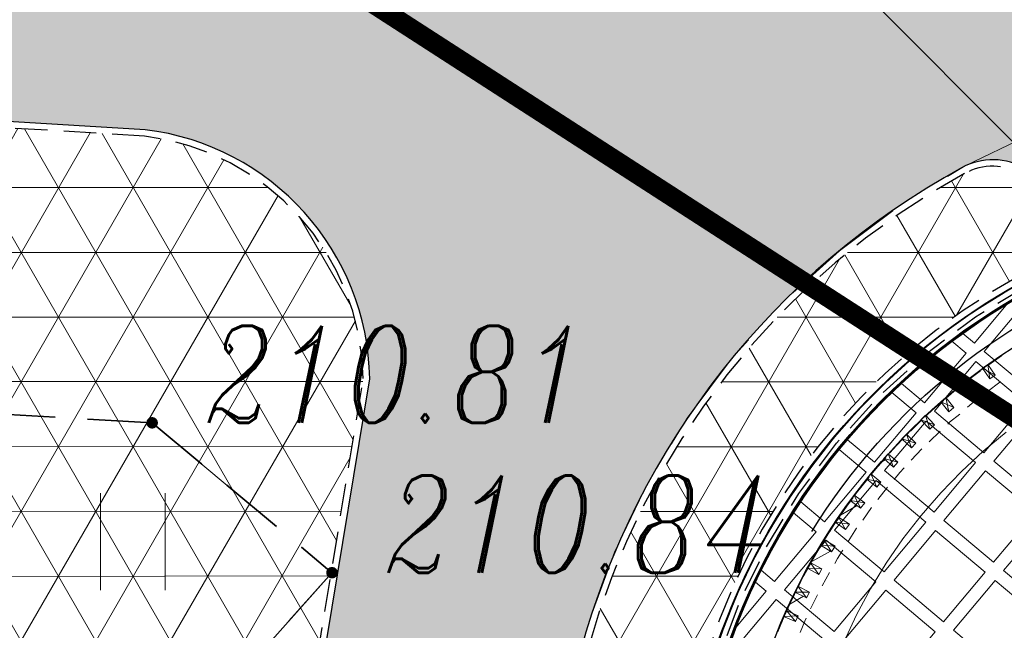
# Model space of a CAD drawing. Header units: metres. Extents: x 7415312 to 7415578, y 5538064 to 5538378.
# Tile 21 of 85: x 7415409.73 to 7415417.34, y 5538202.34 to 5538207.05. Entities that reach past the tile are written whole.
import ezdxf
from ezdxf.lldxf.tags import DXFTag

# ---------------------------------------------------------------- set-up
doc = ezdxf.new("R2010")
doc.units = ezdxf.units.M
doc.header["$MEASUREMENT"] = 0
for name, pattern in [('1.0_0.5', [1.5, 1, -0.5]), ('DASHED2', [0.375, 0.25, -0.125]), ('mz1.0_0.5', [1.5, 1, -0.5])]:
    doc.linetypes.add(name, pattern=pattern)
for name, color, linetype, lineweight in [('_LL_CIENKA', 7, 'Continuous', 25), ('_LL_GRUBA', 7, 'Continuous', 35), ('_LL_OBZEZE GRANITOWE', 30, 'DASHED2', 30), ('_LL_PRZERYWANA', 7, 'mz1.0_0.5', 18), ('LL_KRESKOWANIE', 253, 'Continuous', 0), ('przewód elektroenergetyczny podziemny', 7, 'Continuous', 0), ('RTPW01', 7, 'Continuous', 0), ('trawnik', 7, 'Continuous', 0)]:
    doc.layers.add(name, color=color, linetype=linetype, lineweight=lineweight)
doc.layers.add('C00-00-00', color=7, linetype='Continuous')
doc.layers.add('EL-KABEL NN', color=1, linetype='KABEL_NN', true_color=0xff0000)
doc.styles.get("Standard").update_dxf_attribs({"font": 'Working1250.shx', "width": 0.75})
doc.styles.add('Style-ITALIC_1250', font='ITALIC_1250.shx')
tags = doc.linetypes.add('KABEL_NN', pattern='A,0.5,-0.2,["Nn",Standard,S=0.1,R=0,X=-0.1,Y=-0.05],-0.2', length=0.8999999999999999).pattern_tags.tags
tags[6] = DXFTag(74, 10)

# ---------------------------------------------------------------- blocks, each defined once
blk = doc.blocks.new('TU04')
at = {"color": 0, "linetype": 'Continuous', "lineweight": 13, "ltscale": 10}
for p, q in [((0, 0), (0, 7.5)), ((5, 0), (5, 7.5))]:
    blk.add_line(p, q, dxfattribs=at)
blk = doc.blocks.new('RTPW01')
at = {"layer": 'RTPW01', "linetype": 'Continuous', "lineweight": 13}
h = blk.add_hatch(color=7, dxfattribs=at)
edge = h.paths.add_edge_path()
edge.add_arc((0, 0), 0.045, 0, 360)
blk = doc.blocks.new('A$7E951DA11B3A1')
at = {"layer": 'C00-00-00'}
h = blk.add_hatch(color=256, dxfattribs=at)
edge = h.paths.add_edge_path()
edge.add_arc((169.3299196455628, 808.154754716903), 0.4238454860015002, 0.1734615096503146, 360.1734615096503)
for radius in [508.9943347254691, 500.912513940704, 468.9235139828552]:
    blk.add_circle((508.9943347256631, 508.9943347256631), radius)
at = {"layer": 'C00-00-00', "lineweight": 15}
for points in [[(331.3375500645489, 985.6008281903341), (304.668232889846, 974.7120203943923)], [(304.668232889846, 974.7120203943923), (278.6385280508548, 962.5536117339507)], [(318.4251310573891, 980.6875081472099), (295.3559001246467, 970.6572944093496)], [(325.8596833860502, 974.9880983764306), (299.6154929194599, 963.6767352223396)], [(295.3559001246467, 970.6572944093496), (272.5024480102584, 959.3561916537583)], [(309.9855022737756, 968.3704319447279), (287.3414030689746, 957.9176578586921)], [(298.5571697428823, 963.2496837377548), (321.6264006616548, 973.2799024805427)], [(272.5024480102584, 959.3561916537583), (250.2879616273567, 946.9974122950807)], [(278.6385280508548, 962.5536117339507), (253.249718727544, 948.7017586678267)], [(299.6154929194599, 963.6767352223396), (274.0109148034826, 951.09576619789)], [(276.126272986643, 952.3737076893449), (298.5571697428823, 963.2496837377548)], [(274.0109148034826, 951.09576619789), (249.0472321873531, 936.8213577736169)], [(254.3356301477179, 940.0162115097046), (276.126272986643, 952.3737076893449)], [(287.3414030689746, 957.9176578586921), (265.3362696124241, 946.4072021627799)], [(253.249718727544, 948.7017586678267), (228.9243652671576, 933.5815929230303)], [(250.2879616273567, 946.9974122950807), (228.9243652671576, 933.5815929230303)], [(265.3362696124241, 946.4072021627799), (243.7588292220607, 933.6265040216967)], [(249.0472321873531, 936.8213577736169), (225.147000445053, 921.2786316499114)], [(233.1833164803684, 926.8129530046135), (254.3356301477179, 940.0162115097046)], [(228.9243652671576, 933.5815929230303), (205.2392657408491, 916.9799020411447)], [(228.9243652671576, 933.5815929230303), (207.9878203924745, 919.1074503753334)], [(243.7588292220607, 933.6265040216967), (222.8197229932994, 920.0000485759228)], [(299.5107187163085, 928.285295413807), (285.5463923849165, 920.8257211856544)], [(299.5107187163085, 928.285295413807), (285.5463923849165, 920.8257211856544)], [(225.147000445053, 921.2786316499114), (202.0983053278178, 904.4669412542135)], [(212.6699735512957, 912.552017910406), (233.1833164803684, 926.8129530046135)], [(285.3331899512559, 921.2489181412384), (280.8899077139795, 918.9043178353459)], [(285.5791133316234, 910.0177533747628), (285.3331899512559, 921.2489181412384)], [(290.0223955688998, 912.3623536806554), (285.3331899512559, 921.2489181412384)], [(296.7608758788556, 926.5815906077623), (286.1815136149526, 921.0395652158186)], [(205.2392657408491, 916.9799020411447), (182.6176220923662, 899.1098934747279)], [(207.9878203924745, 919.1074503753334), (187.9021705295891, 903.576272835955)], [(193.0068790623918, 897.4459620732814), (212.6699735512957, 912.552017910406)], [(222.8197229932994, 920.0000485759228), (202.7321433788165, 905.1046288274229)], [(278.7758277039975, 917.2025327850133), (267.7758298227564, 910.5996228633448)], [(278.7758277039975, 917.2025327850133), (267.7758298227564, 910.5996228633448)], [(279.199671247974, 917.2038159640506), (269.0454306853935, 911.2392351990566)], [(281.3150294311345, 918.4817574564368), (278.7758277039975, 917.2025327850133)], [(281.3150294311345, 918.4817574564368), (278.7758277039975, 917.2025327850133)], [(290.0223955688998, 912.3623536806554), (280.8899077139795, 918.9043178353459)], [(280.8899077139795, 918.9043178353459), (285.5791133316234, 910.0177533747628)], [(202.7321433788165, 905.1046288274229), (183.4948171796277, 889.364098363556)], [(258.6799124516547, 905.0620885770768), (250.2197528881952, 899.5264790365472)], [(258.6799124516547, 905.0620885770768), (250.2197528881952, 899.5264790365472)], [(262.0642299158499, 907.1915616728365), (257.6222308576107, 904.4231178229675)], [(263.7595990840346, 907.1966943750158), (258.2560689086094, 905.0608053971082)], [(263.3331891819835, 908.0430982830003), (258.6799124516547, 905.0620885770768)], [(263.3331891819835, 908.0430982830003), (258.6799124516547, 905.0620885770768)], [(267.3507031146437, 911.022178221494), (263.1199867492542, 908.4662952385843)], [(272.6743933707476, 902.5613820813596), (263.1199867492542, 908.4662952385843)], [(263.1199867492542, 908.4662952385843), (268.4443135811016, 899.7935798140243)], [(268.4443135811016, 899.7935798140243), (267.3507031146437, 911.022178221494)], [(272.6743933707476, 902.5613820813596), (267.3507031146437, 911.022178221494)], [(293.0066082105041, 906.6494705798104), (282.6404483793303, 900.6842482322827)], [(285.5791133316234, 910.0177533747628), (290.0223955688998, 912.3623536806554)], [(182.6176220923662, 899.1098934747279), (161.0594293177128, 879.97156720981)], [(187.9021705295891, 903.576272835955), (168.6667690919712, 887.1999795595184)], [(173.9833968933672, 881.0703103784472), (193.0068790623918, 897.4459620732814)], [(202.0983053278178, 904.4669412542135), (179.901141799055, 886.3862965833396)], [(250.0065504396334, 899.9496809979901), (245.7764706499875, 897.1818787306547)], [(251.1001609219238, 888.7210775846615), (250.0065504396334, 899.9496809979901)], [(255.3302356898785, 891.4888848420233), (250.0065504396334, 899.9496809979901)], [(257.6222308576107, 904.4231178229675), (252.1231918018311, 900.8037789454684)], [(268.4443135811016, 899.7935798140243), (272.6743933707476, 902.5613820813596)], [(239.0104020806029, 892.0752454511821), (233.3013685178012, 887.8195021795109)], [(239.0104020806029, 892.0752454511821), (233.3013685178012, 887.8195021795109)], [(245.5671177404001, 896.3335500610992), (235.6273677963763, 889.5219288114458)], [(245.9896781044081, 896.758676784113), (239.0104020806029, 892.0752454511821)], [(245.9896781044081, 896.758676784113), (239.0104020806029, 892.0752454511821)], [(255.3302356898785, 891.4888848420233), (245.7764706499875, 897.1818787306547)], [(245.7764706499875, 897.1818787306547), (251.1001609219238, 888.7210775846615)], [(251.1001609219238, 888.7210775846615), (255.3302356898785, 891.4888848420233)], [(273.5432478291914, 895.5705574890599), (265.7175729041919, 890.460716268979)], [(275.8705302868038, 896.8491405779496), (273.5432478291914, 895.5705574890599)], [(168.6667690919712, 887.1999795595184), (150.2822576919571, 869.7666412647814)], [(179.901141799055, 886.3862965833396), (158.9799950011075, 866.826056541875)], [(183.4948171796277, 889.364098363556), (164.8958201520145, 872.777805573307)], [(229.2838545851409, 884.8404222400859), (219.769867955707, 877.3943163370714)], [(229.2838545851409, 884.8404222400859), (220.19114014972, 878.2432815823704)], [(229.2838545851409, 884.8404222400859), (220.19114014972, 878.2432815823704)], [(232.8762417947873, 888.2420625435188), (228.8587278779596, 885.2629775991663)], [(238.8344116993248, 880.2070297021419), (228.8587278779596, 885.2629775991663)], [(228.8587278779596, 885.2629775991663), (234.8168927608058, 877.227949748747)], [(234.8168927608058, 877.227949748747), (232.8762417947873, 888.2420625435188)], [(238.8344116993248, 880.2070297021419), (232.8762417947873, 888.2420625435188)], [(259.1614938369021, 885.9904873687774), (250.7006976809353, 880.6668021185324)], [(161.0594293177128, 879.97156720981), (140.7759700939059, 859.7774891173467)], [(155.8095215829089, 864.0614572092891), (173.9833968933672, 881.0703103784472)], [(216.3842623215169, 875.6886817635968), (212.5793092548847, 872.4983191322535)], [(218.960676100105, 864.676493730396), (216.3842623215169, 875.6886817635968)], [(222.7656291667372, 867.8668563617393), (216.3842623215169, 875.6886817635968)], [(220.19114014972, 878.2432815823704), (216.8093890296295, 875.2661264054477)], [(220.19114014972, 878.2432815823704), (216.8093890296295, 875.2661264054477)], [(242.6656648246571, 874.7086372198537), (233.1504000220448, 867.6863748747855)], [(234.8168927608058, 877.227949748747), (238.8344116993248, 880.2070297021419)], [(250.7006976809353, 880.6668021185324), (249.2211023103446, 879.3907853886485)], [(150.2822576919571, 869.7666412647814), (132.7486362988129, 851.2762679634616)], [(164.8958201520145, 872.777805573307), (147.1477131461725, 855.1344727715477)], [(212.7925166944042, 872.0751221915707), (202.2234148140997, 863.1423634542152)], [(212.7925166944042, 872.0751221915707), (202.2234148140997, 863.1423634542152)], [(212.5812340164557, 871.8625563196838), (204.337489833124, 864.8441434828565)], [(222.7656291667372, 867.8668563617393), (212.5793092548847, 872.4983191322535)], [(212.5793092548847, 872.4983191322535), (218.960676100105, 864.676493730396)], [(213.4263547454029, 872.7128097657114), (212.5812340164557, 871.8625563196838)], [(218.960676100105, 864.676493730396), (222.7656291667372, 867.8668563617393)], [(273.6651493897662, 855.3055810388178), (293.1246602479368, 867.6560197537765)], [(140.7759700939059, 859.7774891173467), (121.3440424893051, 838.3144467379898)], [(138.6984655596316, 845.9962106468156), (155.8095215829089, 864.0614572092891)], [(158.9799950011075, 866.826056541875), (139.1210209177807, 846.4213373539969)], [(198.4191033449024, 859.7400765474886), (191.6556011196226, 853.785761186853)], [(200.5306120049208, 862.2895436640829), (196.7256639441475, 859.0991810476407)], [(203.5302277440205, 851.4905580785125), (200.5306120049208, 862.2895436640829)], [(207.1226199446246, 854.8922034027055), (200.5306120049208, 862.2895436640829)], [(202.2234148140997, 863.1423634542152), (200.9550971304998, 862.078907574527)], [(202.2234148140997, 863.1423634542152), (200.9550971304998, 862.078907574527)], [(226.8075284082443, 862.7929440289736), (217.7180218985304, 855.1362020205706)], [(147.1477131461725, 855.1344727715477), (130.4617788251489, 836.6466708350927)], [(197.15078564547, 858.6766256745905), (185.52721511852, 848.0452898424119)], [(197.15078564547, 858.6766256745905), (185.52721511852, 848.0452898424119)], [(191.6556011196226, 853.785761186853), (189.5428042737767, 851.6601375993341)], [(197.7884732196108, 858.0427876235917), (195.0373522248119, 856.7629213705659)], [(207.1226199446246, 854.8922034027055), (196.7256639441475, 859.0991810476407)], [(196.7256639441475, 859.0991810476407), (203.5302277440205, 851.4905580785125)], [(203.5302277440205, 851.4905580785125), (207.1226199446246, 854.8922034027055)], [(255.056528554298, 841.8981023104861), (273.6651493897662, 855.3055810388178)], [(132.7486362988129, 851.2762679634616), (116.0646267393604, 832.1527032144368)], [(139.1210209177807, 846.4213373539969), (120.5374219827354, 824.7489420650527)], [(122.2257336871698, 827.0852067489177), (138.6984655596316, 845.9962106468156)], [(181.9348229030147, 844.6436495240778), (170.9482983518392, 833.5903999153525)], [(181.9348229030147, 844.6436495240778), (170.9482983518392, 833.5903999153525)], [(183.8376202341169, 846.1328687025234), (175.3858063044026, 837.8422886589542)], [(185.3140126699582, 848.4684918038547), (181.7222620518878, 844.8549272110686)], [(192.3292175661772, 841.2843539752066), (181.7222620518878, 844.8549272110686)], [(181.7222620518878, 844.8549272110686), (188.7374669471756, 837.6707893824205)], [(188.7374669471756, 837.6707893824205), (185.3140126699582, 848.4684918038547)], [(192.3292175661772, 841.2843539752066), (185.3140126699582, 848.4684918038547)], [(207.7827630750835, 846.841130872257), (202.7114170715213, 841.9515545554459)], [(211.5877161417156, 850.0314935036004), (207.7827630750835, 846.841130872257)], [(121.3440424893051, 838.3144467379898), (103.3981311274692, 816.0082133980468)], [(130.4617788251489, 836.6466708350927), (114.414168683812, 817.3131015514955)], [(197.0055914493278, 836.6362049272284), (188.3418532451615, 828.3449832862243)], [(188.7374669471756, 837.6707893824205), (192.3292175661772, 841.2843539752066)], [(237.2987977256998, 827.4335885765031), (255.056528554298, 841.8981023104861)], [(116.0646267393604, 832.1527032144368), (100.4427899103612, 812.1846543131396)], [(167.5684720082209, 829.9774769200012), (157.007710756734, 818.2897476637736)], [(167.5684720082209, 829.9774769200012), (157.007710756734, 818.2897476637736)], [(169.6812638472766, 832.103100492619), (161.6545716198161, 823.3899650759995)], [(170.5238132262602, 833.8010360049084), (167.1439868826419, 830.1881130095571)], [(177.9622200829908, 826.8301006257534), (167.1439868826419, 830.1881130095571)], [(167.1439868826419, 830.1881130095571), (174.3704694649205, 823.216536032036)], [(174.3704694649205, 823.216536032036), (170.5238132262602, 833.8010360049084)], [(177.9622200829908, 826.8301006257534), (170.5238132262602, 833.8010360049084)], [(120.5374219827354, 824.7489420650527), (103.0166373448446, 802.0201483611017)], [(107.0270937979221, 807.3303652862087), (122.2257336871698, 827.0852067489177)], [(172.0322850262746, 825.5406105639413), (158.2747452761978, 819.7770420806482)], [(174.3704694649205, 823.216536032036), (177.9622200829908, 826.8301006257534)], [(182.8492350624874, 822.606436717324), (174.8225428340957, 813.8933013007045)], [(220.1800376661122, 811.9113882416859), (237.2987977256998, 827.4335885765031)], [(103.3981311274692, 816.0082133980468), (86.72759489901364, 792.4343089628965)], [(114.414168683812, 817.3131015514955), (99.64001392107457, 797.3476240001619)], [(152.9946879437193, 813.8272178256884), (148.561029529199, 808.3037984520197)], [(153.6285259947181, 814.4649053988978), (152.5721275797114, 813.4020911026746)], [(153.6285259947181, 814.4649053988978), (152.5721275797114, 813.4020911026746)], [(156.3745143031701, 817.4401358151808), (152.9946879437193, 813.8272178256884)], [(156.5832256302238, 818.5003837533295), (153.4153235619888, 814.8881023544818)], [(164.2322685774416, 811.9539334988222), (153.4153235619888, 814.8881023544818)], [(153.4153235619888, 814.8881023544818), (160.8524422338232, 808.3410105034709)], [(160.8524422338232, 808.3410105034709), (156.5832256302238, 818.5003837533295)], [(164.2322685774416, 811.9539334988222), (156.5832256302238, 818.5003837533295)], [(100.4427899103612, 812.1846543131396), (85.8831207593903, 791.3721362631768)], [(92.46614148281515, 786.9416857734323), (107.0270937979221, 807.3303652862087)], [(152.5721275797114, 813.4020911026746), (143.7048107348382, 802.355257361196)], [(152.5721275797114, 813.4020911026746), (143.7048107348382, 802.355257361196)], [(160.8524422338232, 808.3410105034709), (164.2322685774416, 811.9539334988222)], [(169.3299196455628, 808.154754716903), (161.728995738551, 798.8071346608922)], [(203.910884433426, 795.7559964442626), (220.1800376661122, 811.9113882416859)], [(103.0166373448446, 802.0201483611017), (86.98185892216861, 778.4481686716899)], [(143.7054523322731, 802.1433330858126), (136.1045284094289, 792.7957180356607)], [(140.5375452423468, 798.5310566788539), (137.7928401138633, 795.1319827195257)], [(140.5375452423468, 798.5310566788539), (137.7928401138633, 795.1319827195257)], [(143.2796890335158, 802.7778127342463), (140.1130651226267, 798.741692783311)], [(151.1400096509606, 796.4439283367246), (140.1130651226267, 798.741692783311)], [(140.1130651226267, 798.741692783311), (147.9727441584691, 792.6197276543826)], [(147.9727441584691, 792.6197276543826), (143.2796890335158, 802.7778127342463)], [(151.1400096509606, 796.4439283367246), (143.2796890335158, 802.7778127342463)], [(86.72759489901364, 792.4343089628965), (71.33050907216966, 768.2284862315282)], [(85.8831207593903, 791.3721362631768), (72.38433613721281, 770.1389825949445)], [(99.64001392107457, 797.3476240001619), (85.71610758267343, 776.5370307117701)], [(137.7928401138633, 795.1319827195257), (131.0389567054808, 785.9988482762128)], [(137.7928401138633, 795.1319827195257), (131.0389567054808, 785.9988482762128)], [(147.1231373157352, 793.2529241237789), (131.8840774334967, 786.8491017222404)], [(147.9727441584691, 792.6197276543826), (151.1400096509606, 796.4439283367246)], [(156.6614992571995, 792.6460327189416), (151.8046438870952, 786.9094109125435)], [(188.7045505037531, 778.5442062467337), (203.910884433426, 795.7559964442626)], [(79.1786395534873, 765.9210929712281), (92.46614148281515, 786.9416857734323)], [(131.4615170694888, 786.4239749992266), (124.4976391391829, 776.6544411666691)], [(130.6138349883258, 786.4214086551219), (127.6597719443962, 782.174006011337)], [(135.9420113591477, 776.4771626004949), (130.6138349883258, 786.4214086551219)], [(138.8967159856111, 780.5126459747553), (130.6138349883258, 786.4214086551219)], [(151.8046438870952, 786.9094109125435), (149.2724996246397, 783.2990542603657)], [(86.98185892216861, 778.4481686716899), (72.22181908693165, 753.8204271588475)], [(85.71610758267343, 776.5370307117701), (72.8537323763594, 755.0938775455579)], [(123.8631595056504, 776.2286728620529), (119.222714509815, 769.0092477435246)], [(123.8631595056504, 776.2286728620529), (119.222714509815, 769.0092477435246)], [(128.0842570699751, 781.9633699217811), (123.8631595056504, 776.2286728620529)], [(128.0842570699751, 781.9633699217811), (123.8631595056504, 776.2286728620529)], [(138.8967159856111, 780.5126459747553), (127.6597719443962, 782.174006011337)], [(127.6597719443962, 782.174006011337), (135.9420113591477, 776.4771626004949)], [(135.9420113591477, 776.4771626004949), (138.8967159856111, 780.5126459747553)], [(144.4175640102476, 776.9266696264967), (137.453044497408, 767.3690550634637)], [(174.3484599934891, 760.4873002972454), (188.7045505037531, 778.5442062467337)], [(71.33050907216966, 768.2284862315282), (57.41880455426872, 742.9675444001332)], [(72.38433613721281, 770.1389825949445), (59.94837081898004, 747.8494305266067)], [(119.4327090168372, 769.6456521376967), (113.5277958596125, 760.091245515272)], [(118.7975878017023, 769.4318031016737), (116.0554490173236, 765.1850470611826)], [(124.3370468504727, 759.7001229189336), (118.7975878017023, 769.4318031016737)], [(127.2917464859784, 763.735601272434), (118.7975878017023, 769.4318031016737)], [(119.8546277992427, 770.2826981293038), (119.4327090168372, 769.6456521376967)], [(66.95266874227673, 744.2679452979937), (79.1786395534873, 765.9210929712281)], [(116.4799291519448, 764.9744059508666), (110.9956515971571, 756.4808888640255)], [(116.4799291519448, 764.9744059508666), (110.9956515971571, 756.4808888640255)], [(122.2133430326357, 761.1771519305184), (110.9956515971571, 756.4808888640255)], [(127.2917464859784, 763.735601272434), (116.0554490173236, 765.1850470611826)], [(116.0554490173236, 765.1850470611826), (124.3370468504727, 759.7001229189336)], [(124.3370468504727, 759.7001229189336), (127.2917464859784, 763.735601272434)], [(133.0225940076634, 760.7860343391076), (126.4832012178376, 750.8058594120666)], [(161.053900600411, 741.7978394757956), (174.3484599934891, 760.4873002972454)], [(72.22181908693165, 753.8204271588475), (58.94714889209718, 728.5614189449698)], [(72.8537323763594, 755.0938775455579), (61.26480754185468, 733.0188160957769)], [(109.3099062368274, 753.2969420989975), (104.669461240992, 746.0775169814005)], [(110.9956515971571, 756.4808888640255), (108.0435132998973, 751.5977284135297)], [(110.9956515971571, 756.4808888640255), (108.0435132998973, 751.5977284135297)], [(59.94837081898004, 747.8494305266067), (48.57137690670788, 725.3511632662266)], [(105.5132937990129, 747.3516089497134), (99.1890282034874, 736.3124742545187)], [(105.5132937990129, 747.3516089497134), (99.1890282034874, 736.3124742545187)], [(104.669461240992, 746.0775169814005), (103.1949985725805, 743.1061310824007)], [(107.8309524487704, 751.8090061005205), (105.0888136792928, 747.5622450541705)], [(116.3231863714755, 746.7485670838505), (105.0888136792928, 747.5622450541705)], [(105.0888136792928, 747.5622450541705), (113.792966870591, 742.5024476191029)], [(113.792966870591, 742.5024476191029), (107.8309524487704, 751.8090061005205)], [(116.3231863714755, 746.7485670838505), (107.8309524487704, 751.8090061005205)], [(113.792966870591, 742.5024476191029), (116.3231863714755, 746.7485670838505)], [(57.41880455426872, 742.9675444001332), (44.78182193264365, 717.0746981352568)], [(55.78759409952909, 721.7703196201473), (66.95266874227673, 744.2679452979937)], [(121.0002018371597, 741.8884987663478), (116.3629647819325, 733.6094672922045)], [(122.2653115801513, 744.011561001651), (121.0002018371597, 741.8884987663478)], [(148.8215139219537, 722.2638995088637), (161.053900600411, 741.7978394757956)]]:
    blk.add_lwpolyline(points, dxfattribs=at)

msp = doc.modelspace()

# ---------------------------------------------------------------- hatches: boundary and pattern name
at = {"layer": 'LL_KRESKOWANIE'}
h = msp.add_hatch(dxfattribs=at)
h.set_pattern_fill('AR-CONC', color=256, scale=0.2, angle=45)
h.set_pattern_definition([(95, (0, 0), (1.103103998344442, 0.9256141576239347), [0.15, -1.65]), (400, (0, 0), (-1.259984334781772, 0.8675362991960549), [0.12, -1.32]), (145.4514, (0.09192532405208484, 0.07713451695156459), (-0.1568789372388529, 1.79315056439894), [0.12748038, -1.402284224]), (91.18419999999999, (-0.2828427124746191, 0.2828427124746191), (1.743386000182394, 1.275227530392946), [0.225, -2.475]), (141.6356, (-0.1375604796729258, 0.389111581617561), (-0.05579802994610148, 2.699423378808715), [0.191220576, -2.103426]), (396.1842, (-0.2828427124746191, 0.2828427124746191), (-0.05580013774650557, 2.699423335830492), [0.18, -1.98]), (66, (-0.07071067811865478, 0.3535533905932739), (1.413543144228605, 0.2747649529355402), [0.15, -1.65]), (371, (-0.07071067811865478, 0.3535533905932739), (-0.681417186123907, 1.369616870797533), [0.12, -1.32]), (116.4514, (0.04708459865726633, 0.3764503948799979), (0.7321272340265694, 1.644381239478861), [0.12748038, -1.402284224]), (82.50000000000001, (0, 0), (-0.4535863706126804, 0.4879796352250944), [0, -1.304, 0, -1.34, 0, -1.325]), (52.49999999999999, (0, 0), (-0.1857458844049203, 0.929818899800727), [0, -0.764, 0, -1.274, 0, -0.505]), (12.5, (-0.3153696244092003, -0.3153696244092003), (0.7868363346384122, 0.7230415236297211), [0, -0.5, 0, -1.56, 0, -2.07]), (2.499999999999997, (-0.4567909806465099, -0.4567909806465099), (0.6831799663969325, 0.9663196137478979), [0, -0.65, 0, -1.036, 0, -1.47])])
edge = h.paths.add_edge_path()
edge.add_line((7415409.426750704, 5538200.434034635), (7415410.458648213, 5538199.661628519))
edge.add_arc((7415410.916861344, 5538200.403156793), 0.8716785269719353, 238.2868055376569, 349.9842661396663)
edge.add_line((7415411.775255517, 5538200.251555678), (7415412.438819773, 5538204.276366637))
edge.add_arc((7415410.467479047, 5538204.242336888), 1.971634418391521, 0.9889550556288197, 83.11965253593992)
edge.add_line((7415410.703673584, 5538206.199772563), (7415404.811083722, 5538206.556811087))
edge.add_arc((7415404.609370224, 5538205.39394972), 1.180226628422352, 80.1592198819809, 226.4045561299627)
edge.add_line((7415403.795530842, 5538204.539198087), (7415404.707876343, 5538203.850599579))
edge.add_arc((7415405.3308567, 5538204.714314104), 1.064944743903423, 234.1978271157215, 265.4623250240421)
edge.add_line((7415405.246604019, 5538203.652707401), (7415407.277709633, 5538203.52964047))
edge.add_arc((7415407.217229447, 5538202.53147107), 1.000000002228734, 52.95616372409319, 86.53262456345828, ccw=False)
edge.add_line((7415407.819655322, 5538203.329645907), (7415408.727297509, 5538202.644599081))
edge.add_arc((7415408.124871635, 5538201.846424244), 1.000000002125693, -9.378661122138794, 52.95616371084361, ccw=False)
edge.add_line((7415409.111504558, 5538201.683465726), (7415409.046291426, 5538201.288632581))
edge.add_arc((7415409.925007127, 5538201.167841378), 0.8869790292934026, 172.1729844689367, 235.8234074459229)
edge = h.paths.add_edge_path()
edge.add_arc((7415415.130207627, 5538197.717075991), 0.4979755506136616, 210.6183637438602, 390.7098301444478)
edge.add_arc((7415419.933637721, 5538200.569514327), 5.08855693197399, 118.72689625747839, 210.7026227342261, ccw=False)
edge.add_arc((7415417.251093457, 5538205.469852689), 0.4979845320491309, 298.3936144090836, 479.1759415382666)
edge.add_arc((7415419.939314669, 5538200.567959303), 6.08859670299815, 118.7761778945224, 210.656462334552)
edge.add_line((7415414.70166041, 5538197.463448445), (7415414.70166041, 5538197.463448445))
edge = h.paths.add_edge_path()
edge.add_arc((7415419.935045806, 5538200.567107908), 5.089943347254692, 0, 360)
edge = h.paths.add_edge_path()
edge.add_line((7415420.805172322, 5538206.725111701), (7415424.739323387, 5538208.937492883))
edge.add_arc((7415425.520275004, 5538207.420628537), 1.706095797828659, -19.02628232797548, 117.24149537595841, ccw=False)
edge.add_line((7415427.133165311, 5538206.864438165), (7415425.746278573, 5538202.845812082))
edge.add_arc((7415425.108062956, 5538203.128422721), 0.6979884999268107, 215.7218014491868, 336.11557953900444, ccw=False)
edge.add_arc((7415419.940465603, 5538200.574658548), 5.076898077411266, 25.00813940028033, 80.21441047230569)
edge.add_arc((7415421.121780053, 5538206.15089539), 0.6557170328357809, 118.8711833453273, 240.9461840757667, ccw=False)
edge = h.paths.add_edge_path()
edge.add_arc((7415425.355047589, 5538199.185870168), 0.4973782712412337, 345.6032772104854, 525.5548588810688)
edge.add_arc((7415419.931076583, 5538200.588170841), 5.104934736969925, 253.84335615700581, 345.49936666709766, ccw=False)
edge.add_arc((7415418.378994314, 5538195.202388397), 0.5000850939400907, 74.74728555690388, 252.6334364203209)
edge.add_line((7415418.22972698, 5538194.725099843), (7415422.857034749, 5538192.254541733))
edge.add_arc((7415423.518524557, 5538193.600807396), 1.500000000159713, 243.8327312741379, 351.3730453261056)
edge.add_line((7415425.001553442, 5538193.375806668), (7415425.836806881, 5538199.062204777))
h.paths.add_polyline_path([(7415401.124080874, 5538209.123375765), (7415403.853000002, 5538208.528), (7415405.395, 5538208.234), (7415414.450252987, 5538207.819734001), (7415419.115985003, 5538207.840288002), (7415423.475526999, 5538210.291888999), (7415430.252499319, 5538220.602926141), (7415433.748543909, 5538218.063773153), (7415432.31803576, 5538212.707687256), (7415431.88196424, 5538212.952312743), (7415430.041964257, 5538209.672312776), (7415429.5270637, 5538208.147011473), (7415427.759999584, 5538203.159998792), (7415427.619999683, 5538197.070000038), (7415427.533805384, 5538194.253415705), (7415426.700863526, 5538190.690057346), (7415424.649999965, 5538191.630000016), (7415417.641685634, 5538193.507957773), (7415414.226112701, 5538194.534287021), (7415400.197335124, 5538205.122566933)])
at = {"layer": 'LL_KRESKOWANIE', "true_color": 0x9cbd7b}
h = msp.add_hatch(dxfattribs=at)
h.set_pattern_fill('NET3', color=73, scale=4)
h.set_pattern_definition([(0, (363.983241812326, 14.25252145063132), (0, 0.5), []), (59.99999999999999, (363.983241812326, 14.25252145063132), (-0.4330127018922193, 0.2500000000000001), []), (120, (363.983241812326, 14.25252145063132), (-0.4330127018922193, -0.2499999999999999), [])])
edge = h.paths.add_edge_path()
edge.add_line((7415420.829550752, 5538206.681323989), (7415424.763078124, 5538208.893354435))
edge.add_arc((7415425.520275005, 5538207.420628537), 1.655979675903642, -19.02607170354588, 117.20980366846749, ccw=False)
edge.add_line((7415427.085789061, 5538206.880781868), (7415425.699608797, 5538202.864202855))
edge.add_arc((7415425.108062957, 5538203.128422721), 0.6478723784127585, 216.1286891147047, 335.93159503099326, ccw=False)
edge.add_arc((7415419.940465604, 5538200.574658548), 5.127014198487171, 25.06176979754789, 80.11716790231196)
edge.add_arc((7415421.121780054, 5538206.15089539), 0.6056009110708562, 118.8517101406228, 240.1588849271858, ccw=False)
edge = h.paths.add_edge_path()
edge.add_arc((7415425.355047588, 5538199.185870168), 0.4473782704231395, 345.2743346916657, 525.5548588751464)
edge.add_arc((7415424.873392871, 5538199.309942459), 0.05000005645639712, 345.49958476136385, 345.55507681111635, ccw=False)
edge.add_arc((7415419.931076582, 5538200.58817084), 5.154934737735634, 253.84786615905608, 345.49936666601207, ccw=False)
edge.add_arc((7415418.378994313, 5538195.202388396), 0.4500850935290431, 74.79605125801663, 253.2156714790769)
edge.add_line((7415418.249023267, 5538194.771477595), (7415422.879834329, 5538192.299049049))
edge.add_arc((7415423.518524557, 5538193.600807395), 1.450000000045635, 243.8657429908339, 351.3684167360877)
edge.add_line((7415424.952101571, 5538193.383190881), (7415425.787731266, 5538199.072150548))
edge = h.paths.add_edge_path()
edge.add_arc((7415415.130207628, 5538197.717075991), 0.4479755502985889, 210.6183635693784, 390.7098299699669)
edge.add_arc((7415415.558355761, 5538197.971392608), 0.05000814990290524, 210.7040978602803, 210.7113046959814, ccw=False)
edge.add_arc((7415419.933637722, 5538200.569514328), 5.138556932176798, 118.7252279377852, 210.7026227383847, ccw=False)
edge.add_arc((7415417.251093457, 5538205.469852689), 0.447984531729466, 298.3755526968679, 479.1977066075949)
edge.add_arc((7415419.93931467, 5538200.567959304), 6.038596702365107, 118.7744824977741, 210.6564623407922)
edge.add_arc((7415414.701661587, 5538197.463448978), 0.0499987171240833, 30.61852647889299, 30.6566251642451, ccw=False)
edge = h.paths.add_edge_path()
edge.add_line((7415409.455844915, 5538200.474857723), (7415410.486865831, 5538199.703107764))
edge.add_arc((7415410.916861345, 5538200.403156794), 0.8215624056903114, 238.4402444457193, 349.9646232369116)
edge.add_line((7415411.725854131, 5538200.259994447), (7415412.388627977, 5538204.280011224))
edge.add_arc((7415410.467479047, 5538204.242336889), 1.921518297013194, 1.12344426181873, 83.07541792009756)
edge.add_line((7415410.699142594, 5538206.149839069), (7415404.805237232, 5538206.5069573))
edge.add_arc((7415404.609370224, 5538205.39394972), 1.13011050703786, 80.01928551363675, 226.2607020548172)
edge.add_line((7415403.828036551, 5538204.57745266), (7415403.828036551, 5538204.57745266))
edge.add_line((7415403.828036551, 5538204.57745266), (7415404.73762894, 5538203.890932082))
edge.add_arc((7415405.330856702, 5538204.714314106), 1.014828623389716, 234.2281197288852, 265.4362149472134)
edge.add_line((7415405.250107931, 5538203.702703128), (7415407.280740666, 5538203.579664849))
edge.add_arc((7415407.217229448, 5538202.531471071), 1.050116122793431, 52.95616374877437, 86.53262457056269, ccw=False)
edge.add_line((7415407.84984657, 5538203.369647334), (7415408.757488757, 5538202.684600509))
edge.add_arc((7415408.124871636, 5538201.846424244), 1.050116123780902, -9.378660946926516, 52.95616377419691, ccw=False)
edge.add_line((7415409.160950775, 5538201.67529888), (7415409.095849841, 5538201.281145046))
edge.add_arc((7415409.925007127, 5538201.167841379), 0.8368629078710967, 172.218772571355, 235.9013045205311)
at = {"layer": 'LL_KRESKOWANIE'}
h = msp.add_hatch(dxfattribs=at)
h.set_pattern_fill('WAFFLE', color=256, scale=0.4999999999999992, angle=50)
h.set_pattern_definition([(50, (364.0167063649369, 12.36679436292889), (-0.4596266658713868, 0.3856725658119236), [0.4999999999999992, -0.09999999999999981]), (50, (363.9401019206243, 12.43107312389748), (-0.4596266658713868, 0.3856725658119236), [0.4999999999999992, -0.09999999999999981]), (140, (363.8758231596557, 12.35446867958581), (-0.3856725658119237, -0.4596266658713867), [0.5, -0.1]), (140, (363.9401019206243, 12.43107312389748), (-0.3856725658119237, -0.4596266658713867), [0.5, -0.1])])
edge = h.paths.add_edge_path(flags=16)
edge.add_arc((7415419.933811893, 5538200.569587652), 2.582324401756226, 0, 360)
edge = h.paths.add_edge_path()
edge.add_arc((7415419.938225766, 5538200.568256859), 5, 0, 360)

# ---------------------------------------------------------------- linework, layer by layer
for centre, radius in [((7415419.935045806, 5538200.567107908, 496.758187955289), 5.089943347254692), ((7415419.935045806, 5538200.567107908, 496.758187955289), 5.00912513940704), ((7415419.93556224, 5538200.568988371, 496.758187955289), 4.689235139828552)]:
    msp.add_circle(centre, radius)
at = {"layer": '_LL_CIENKA'}
for points, elevation in [([(7415409.426750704, 5538200.434034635), (7415410.458648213, 5538199.661628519, 0.530017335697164), (7415411.775255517, 5538200.251555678), (7415412.438819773, 5538204.276366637, 0.3745348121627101), (7415410.703673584, 5538206.199772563), (7415404.811083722, 5538206.556811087, 0.7416190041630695), (7415403.795530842, 5538204.539198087), (7415404.707876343, 5538203.850599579, 0.1372696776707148), (7415405.246604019, 5538203.652707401), (7415407.277709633, 5538203.52964047, -0.1475622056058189), (7415407.819655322, 5538203.329645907), (7415408.727297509, 5538202.644599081, -0.2788984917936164), (7415409.111504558, 5538201.683465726), (7415409.046291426, 5538201.288632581, 0.2850953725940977)], 496.7581879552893), ([(7415414.70166041, 5538197.463448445, 1.000798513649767), (7415415.55834941, 5538197.97138734, -0.4243498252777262), (7415417.487898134, 5538205.031774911, 1.006850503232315), (7415417.008329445, 5538205.904656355, 0.4238584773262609), (7415414.70166041, 5538197.463448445)], 496.7581879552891)]:
    msp.add_lwpolyline(points, format="xyb", close=True, dxfattribs=dict(at, elevation=elevation))
at = {"layer": '_LL_CIENKA', "elevation": 496.7581879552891}
msp.add_lwpolyline([(7415415.853119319, 5538203.097032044, -5.023197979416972), (7415415.267940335, 5538199.442803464)], format="xyb", dxfattribs=at)
at = {"layer": '_LL_CIENKA'}
msp.add_circle((7415419.938225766, 5538200.568256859, 496.758187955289), 5, dxfattribs=at)
at = {"layer": '_LL_GRUBA', "color": 1, "linetype": 'DASHED2', "ltscale": 2}
msp.add_lwpolyline([(7415410.393, 5538200.152), (7415409.705, 5538200.33), (7415405.48, 5538203.109), (7415405.234, 5538203.447), (7415405.174, 5538203.712), (7415405.322999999, 5538204.042), (7415405.767, 5538204.225), (7415410.758, 5538203.937), (7415412.147, 5538202.78), (7415411.122000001, 5538201.633000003), (7415410.66, 5538200.489), (7415410.393, 5538200.152)], close=True, dxfattribs=at)
at = {"layer": '_LL_OBZEZE GRANITOWE', "color": 5, "elevation": 496.7581879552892}
msp.add_lwpolyline([(7415409.455844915, 5538200.474857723), (7415410.486865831, 5538199.703107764, 0.5290503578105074), (7415411.725854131, 5538200.259994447), (7415412.388627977, 5538204.280011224, 0.3736458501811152), (7415410.699142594, 5538206.149839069), (7415404.805237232, 5538206.5069573, 0.74159249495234), (7415403.828036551, 5538204.57745266), (7415403.828036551, 5538204.57745266), (7415404.73762894, 5538203.890932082, 0.1370189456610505), (7415405.250107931, 5538203.702703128), (7415407.280740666, 5538203.579664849, -0.1475622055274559), (7415407.84984657, 5538203.369647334), (7415408.757488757, 5538202.684600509, -0.2788984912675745), (7415409.160950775, 5538201.67529888), (7415409.095849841, 5538201.281145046, 0.285246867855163), (7415409.455844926, 5538200.474857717, -2781602.65258337)], format="xyb", dxfattribs=at)
at = {"layer": '_LL_OBZEZE GRANITOWE', "color": 5, "elevation": 496.7581879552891}
msp.add_lwpolyline([(7415414.744689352, 5538197.48891431, 1.000798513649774), (7415415.515361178, 5538197.945852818, -3.14457529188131e-05), (7415415.515357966, 5538197.945858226, -0.4243584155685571), (7415417.463997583, 5538205.075692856, 1.007200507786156), (7415417.032555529, 5538205.860917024, 0.4238672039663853), (7415414.744672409, 5538197.488942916, -0.0001662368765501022)], format="xyb", close=True, dxfattribs=at)
at = {"layer": '_LL_OBZEZE GRANITOWE', "color": 5}
msp.add_circle((7415419.940515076, 5538200.567672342, 496.7581879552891), 5.050331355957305, dxfattribs=at)
at = {"layer": '_LL_PRZERYWANA', "color": 2, "elevation": 496.758187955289}
msp.add_lwpolyline([(7415404.906066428, 5538201.862957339, 0.2, 0.2, 1.04351665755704), (7415435.026033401, 5538200.557098, 0.2, 0.2, 0.9583157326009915), (7415404.906066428, 5538201.862957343, 0.2, 0.2, 0)], format="xyseb", close=True, dxfattribs=at)
at = {"layer": '_LL_PRZERYWANA'}
msp.add_circle((7415419.938225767, 5538200.56825686, 496.758187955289), 6.087811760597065, dxfattribs=at)
at = {"layer": 'EL-KABEL NN', "ltscale": 5, "elevation": 496.7581879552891}
msp.add_lwpolyline([(7415419.701090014, 5538202.26423788, 0.15, 0.15, 0), (7415419.190530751, 5538202.830940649, 0.15, 0.15, 0), (7415408.744574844, 5538209.572850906, 0.15, 0.15, 0), (7415408.744574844, 5538209.572850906, 0.15, 0.15, 0), (7415424.867877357, 5538228.53001145, 0.15, 0.15, 0), (7415424.867877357, 5538228.53001145, 0.15, 0.15, 0), (7415424.867877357, 5538228.53001145, 0.15, 0.15, 0), (7415426.915242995, 5538235.019659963, 0.15, 0.15, 0), (7415430.30304561, 5538245.551181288, 0.15, 0.15, 0), (7415429.293361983, 5538251.254846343, 0.15, 0.15, 0), (7415422.421443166, 5538265.778571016, 0.15, 0.15, 0), (7415419.103666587, 5538269.309518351, 0.15, 0.15, 0), (7415416.771413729, 5538271.405593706, 0.15, 0.15, 0), (7415420.13269572, 5538287.283544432, 0.15, 0.15, 0), (7415417.226199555, 5538288.969178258, 0.15, 0.15, 0)], format="xyseb", dxfattribs=at)
at = {"layer": 'przewód elektroenergetyczny podziemny', "color": 1, "linetype": 'Continuous', "lineweight": 13, "flags": 128}
msp.add_lwpolyline([(7415414.54, 5538209.27), (7415414.32, 5538209.2), (7415418.41, 5538205.1), (7415424.61, 5538201.37), (7415430.83, 5538195.36), (7415436.56, 5538191.15), (7415436.05, 5538185.71), (7415446.62, 5538180.57), (7415451.94, 5538177.62), (7415452.25, 5538176.78), (7415454.67, 5538175.5), (7415459.68, 5538172.89), (7415468.22, 5538167.51), (7415470.92099, 5538165.014799)], dxfattribs=at)
at = {"layer": 'trawnik', "color": 7, "linetype": '1.0_0.5', "lineweight": 13}
msp.add_lwpolyline([(7415412.147, 5538202.78), (7415411.122, 5538201.633), (7415410.66, 5538200.489), (7415410.393, 5538200.152), (7415409.705, 5538200.33), (7415405.48, 5538203.109), (7415405.234, 5538203.447), (7415405.174, 5538203.712), (7415405.323, 5538204.042), (7415405.767, 5538204.225), (7415410.758, 5538203.937), (7415412.147, 5538202.78)], close=True, dxfattribs=at)

# ---------------------------------------------------------------- block references
at = {"layer": '_LL_CIENKA', "xscale": 0.009999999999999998, "yscale": 0.009999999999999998, "zscale": 0.009999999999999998, "rotation": 7.02719612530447}
msp.add_blockref('A$7E951DA11B3A1', (7415415.506559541, 5538194.894573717, 496.758187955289), dxfattribs=at)
at = {"layer": 'RTPW01', "color": 7, "linetype": 'Continuous', "lineweight": 13}
for p in [(7415410.758, 5538203.937), (7415412.147, 5538202.78)]:
    msp.add_blockref('RTPW01', p, dxfattribs=at)
at = {"layer": 'trawnik', "color": 7, "linetype": 'Continuous', "lineweight": 13, "xscale": 0.1, "yscale": 0.1, "zscale": 0.1}
msp.add_blockref('TU04', (7415410.359021, 5538202.64528), dxfattribs=at)

# ---------------------------------------------------------------- texts
at = {"layer": 'RTPW01', "color": 7, "linetype": 'Continuous', "lineweight": 13, "style": 'Style-ITALIC_1250', "width": 0.8}
for s, p in [(' 210.81', (7415410.758, 5538203.937)), (' 210.84', (7415412.147, 5538202.78))]:
    msp.add_text(s, height=0.75, dxfattribs=at).set_placement(p)

doc.saveas('drawing.dxf')
